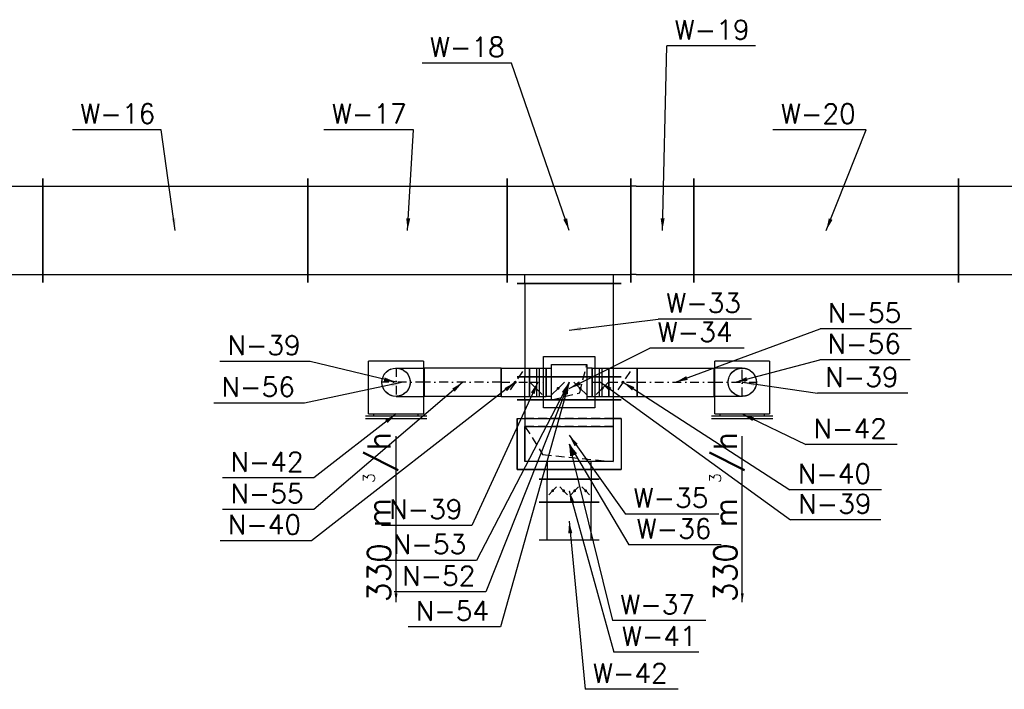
# Model space of a CAD drawing. Extents: x 109611 to 371611, y -232083 to 185490.
# Tile 22 of 24: x 311409 to 316983, y 105406 to 109200. Entities that reach past the tile are written whole.
import ezdxf

# ---------------------------------------------------------------- set-up
doc = ezdxf.new("R2010")
doc.units = 0
doc.header["$LTSCALE"] = 99.9
doc.header["$MEASUREMENT"] = 0
doc.linetypes.add('DASHDOT', pattern=[1, 0.5, -0.25, 0, -0.25])
doc.linetypes.add('DASHED', pattern=[0.75, 0.5, -0.25])
for name, color, linetype in [('FLUID-N', 7, 'Continuous'), ('FLUID-N-110-NUM', 7, 'Continuous'), ('FLUID-N-130-ARRGR', 7, 'Continuous'), ('FLUID-N-SYM', 7, 'Continuous'), ('FLUID-W', 7, 'Continuous'), ('FLUID-W-110-NUM', 7, 'Continuous')]:
    doc.layers.add(name, color=color, linetype=linetype)
doc.styles.add('FDBES', font='simplex.shx')
doc.dimstyles.new('FDBES', dxfattribs={"dimscale": 50, "dimtxt": 4, "dimasz": 2.5, "dimexe": 0.8, "dimexo": 2, "dimgap": 1, "dimtad": 1, "dimdsep": 46, "dimtxsty": 'FDBES', "dimcen": 2.5, "dimclrd": 4, "dimclre": 5, "dimadec": 0, "dimazin": 0, "dimtfac": 1, "dimtmove": 0, "dimatfit": 3, "dimfxl": 0, "dimarcsym": 0})

# ---------------------------------------------------------------- blocks, each defined once
blk = doc.blocks.new('*U623')
at = {"color": 14, "linetype": 'Continuous', "lineweight": -2}
for p, q in [((-217.5, -80), (-217.5, 80)), ((217.5, 80), (217.5, -80))]:
    blk.add_line(p, q, dxfattribs=at)
at = {"color": 0, "linetype": 'ByBlock', "lineweight": -2}
for p, q in [((-217.5, 80), (217.5, 80)), ((-217.5, -80), (217.5, -80))]:
    blk.add_line(p, q, dxfattribs=at)
at = {"layer": 'FLUID-N-SYM', "color": 2, "linetype": 'DASHDOT'}
blk.add_line((-217.5, 0), (217.5, 0), dxfattribs=at)
blk = doc.blocks.new('*U622')
at = {"color": 0, "linetype": 'ByBlock', "lineweight": -2}
blk.add_circle((0, 0), 80, dxfattribs=at)
blk = doc.blocks.new('*U621')
at = {"color": 0, "linetype": 'ByBlock', "lineweight": -2}
for p, q in [((-155, 0), (-155, 300)), ((155, 300), (-155, 300)), ((155, 300), (155, 0)), ((-155, 0), (155, 0)), ((-173.5, -25), (173.5, -25))]:
    blk.add_line(p, q, dxfattribs=at)
at = {"color": 30, "linetype": 'Continuous'}
for p, q in [((-125, -10), (-125, 0)), ((125, -10), (125, 0)), ((-173.5, -10), (173.5, -10))]:
    blk.add_line(p, q, dxfattribs=at)
at = {"color": 30, "linetype": 'DASHED'}
blk.add_circle((0, 180), 80, dxfattribs=at)
blk = doc.blocks.new('*U620')
at = {"color": 14, "linetype": 'Continuous', "lineweight": -2}
blk.add_line((-120, -80), (-120, 80), dxfattribs=at)
at = {"color": 0, "linetype": 'ByBlock', "lineweight": -2}
for p, q in [((40, 80), (-120, 80)), ((40, -80), (-120, -80))]:
    blk.add_line(p, q, dxfattribs=at)
blk.add_circle((40, 0), 80, dxfattribs=at)
at = {"layer": 'FLUID-N-SYM', "color": 2, "linetype": 'DASHDOT'}
for p, q in [((40, -80), (40, 80)), ((-120, 0), (120, 0))]:
    blk.add_line(p, q, dxfattribs=at)
blk = doc.blocks.new('*U619')
at = {"color": 14, "linetype": 'Continuous', "lineweight": -2}
blk.add_line((-120, -80), (-120, 80), dxfattribs=at)
at = {"color": 0, "linetype": 'ByBlock', "lineweight": -2}
for p, q in [((40, 80), (-120, 80)), ((40, -80), (-120, -80))]:
    blk.add_line(p, q, dxfattribs=at)
blk.add_circle((40, 0), 80, dxfattribs=at)
at = {"layer": 'FLUID-N-SYM', "color": 2, "linetype": 'DASHDOT'}
for p, q in [((40, -80), (40, 80)), ((-120, 0), (120, 0))]:
    blk.add_line(p, q, dxfattribs=at)
blk = doc.blocks.new('*U618')
at = {"color": 14, "linetype": 'Continuous', "lineweight": -2}
for p, q in [((-217.5, -80), (-217.5, 80)), ((217.5, 80), (217.5, -80))]:
    blk.add_line(p, q, dxfattribs=at)
at = {"color": 0, "linetype": 'ByBlock', "lineweight": -2}
for p, q in [((-217.5, 80), (217.5, 80)), ((-217.5, -80), (217.5, -80))]:
    blk.add_line(p, q, dxfattribs=at)
at = {"layer": 'FLUID-N-SYM', "color": 2, "linetype": 'DASHDOT'}
blk.add_line((-217.5, 0), (217.5, 0), dxfattribs=at)
blk = doc.blocks.new('*U617')
at = {"color": 0, "linetype": 'ByBlock', "lineweight": -2}
for p, q in [((-155, 0), (-155, 300)), ((155, 300), (-155, 300)), ((155, 300), (155, 0)), ((-155, 0), (155, 0)), ((-173.5, -25), (173.5, -25))]:
    blk.add_line(p, q, dxfattribs=at)
at = {"color": 30, "linetype": 'Continuous'}
for p, q in [((-125, -10), (-125, 0)), ((125, -10), (125, 0)), ((-173.5, -10), (173.5, -10))]:
    blk.add_line(p, q, dxfattribs=at)
at = {"color": 30, "linetype": 'DASHED'}
blk.add_circle((0, 180), 80, dxfattribs=at)
blk = doc.blocks.new('*U616')
at = {"color": 0, "linetype": 'ByBlock', "lineweight": -2}
blk.add_circle((0, 0), 80, dxfattribs=at)
blk = doc.blocks.new('*U615')
at = {"color": 30, "linetype": 'Continuous'}
for p, q in [((-145, -145), (-145, 145)), ((-145, 145), (145, 145)), ((145, 145), (145, -145)), ((145, -145), (-145, -145))]:
    blk.add_line(p, q, dxfattribs=at)
at = {"color": 14, "linetype": 'Continuous', "lineweight": -2}
for p, q in [((-130, -80), (-130, 80)), ((130, 80), (130, -80))]:
    blk.add_line(p, q, dxfattribs=at)
at = {"color": 30, "linetype": 'DASHED'}
for p, q in [((-130, 80), (-100, 80)), ((130, 80), (100, 80)), ((-100, -80), (-130, -80)), ((100, -80), (130, -80))]:
    blk.add_line(p, q, dxfattribs=at)
at = {"color": 0, "linetype": 'ByBlock', "lineweight": -2}
for p, q in [((-100, -100), (-100, 100)), ((-100, 100), (100, 100)), ((100, 100), (100, -100)), ((100, -100), (-100, -100))]:
    blk.add_line(p, q, dxfattribs=at)
blk = doc.blocks.new('*U614')
at = {"color": 30, "linetype": 'Continuous'}
for p, q in [((-145, 145), (145, 145)), ((-145, -145), (-145, 145)), ((145, 145), (145, -145)), ((145, -145), (-145, -145))]:
    blk.add_line(p, q, dxfattribs=at)
at = {"color": 0, "linetype": 'ByBlock', "lineweight": -2}
for p, q in [((-100, 100), (100, 100)), ((-100, -100), (-100, 100)), ((100, 100), (100, -100)), ((100, -100), (-100, -100))]:
    blk.add_line(p, q, dxfattribs=at)
blk = doc.blocks.new('*U613')
at = {"color": 14, "linetype": 'Continuous', "lineweight": -2}
for p, q in [((-80, -80), (-80, 80)), ((80, 80), (80, -80))]:
    blk.add_line(p, q, dxfattribs=at)
at = {"color": 0, "linetype": 'ByBlock', "lineweight": -2}
for p, q in [((-80, 80), (80, 80)), ((-80, -80), (80, -80))]:
    blk.add_line(p, q, dxfattribs=at)
at = {"color": 30, "linetype": 'DASHED'}
blk.add_line((40, 60), (-40, -60), dxfattribs=at)
at = {"color": 30, "linetype": 'Continuous'}
blk.add_lwpolyline([(-4, 0, 8, 8, 1), (4, 0, 8, 8, 1)], format="xyseb", close=True, dxfattribs=at)
at = {"layer": 'FLUID-N-SYM', "color": 2, "linetype": 'DASHDOT'}
blk.add_line((-80, 0), (80, 0), dxfattribs=at)
blk = doc.blocks.new('*U612')
at = {"color": 14, "linetype": 'Continuous', "lineweight": -2}
for p, q in [((-47.5, -80), (-47.5, 80)), ((47.5, 80), (47.5, -80))]:
    blk.add_line(p, q, dxfattribs=at)
at = {"color": 0, "linetype": 'ByBlock', "lineweight": -2}
for p, q in [((-47.5, 80), (47.5, 80)), ((-47.5, -80), (47.5, -80))]:
    blk.add_line(p, q, dxfattribs=at)
at = {"color": 30, "linetype": 'Continuous'}
for p, q in [((-7.5, 80), (-7.5, -80)), ((7.5, 80), (7.5, -80))]:
    blk.add_line(p, q, dxfattribs=at)
at = {"layer": 'FLUID-N-SYM', "color": 2, "linetype": 'DASHDOT'}
blk.add_line((-47.5, 0), (47.5, 0), dxfattribs=at)
blk = doc.blocks.new('*U611')
at = {"color": 14, "linetype": 'Continuous', "lineweight": -2}
for p, q in [((-80, -80), (-80, 80)), ((80, 80), (80, -80))]:
    blk.add_line(p, q, dxfattribs=at)
at = {"color": 0, "linetype": 'ByBlock', "lineweight": -2}
for p, q in [((-80, 80), (80, 80)), ((-80, -80), (80, -80))]:
    blk.add_line(p, q, dxfattribs=at)
at = {"color": 30, "linetype": 'DASHED'}
blk.add_line((40, 60), (-40, -60), dxfattribs=at)
at = {"color": 30, "linetype": 'Continuous'}
blk.add_lwpolyline([(-4, 0, 8, 8, 1), (4, 0, 8, 8, 1)], format="xyseb", close=True, dxfattribs=at)
at = {"layer": 'FLUID-N-SYM', "color": 2, "linetype": 'DASHDOT'}
blk.add_line((-80, 0), (80, 0), dxfattribs=at)
blk = doc.blocks.new('*U610')
at = {"color": 14, "linetype": 'Continuous', "lineweight": -2}
for p, q in [((-47.5, -80), (-47.5, 80)), ((47.5, 80), (47.5, -80))]:
    blk.add_line(p, q, dxfattribs=at)
at = {"color": 0, "linetype": 'ByBlock', "lineweight": -2}
for p, q in [((-47.5, 80), (47.5, 80)), ((-47.5, -80), (47.5, -80))]:
    blk.add_line(p, q, dxfattribs=at)
at = {"color": 30, "linetype": 'Continuous'}
for p, q in [((-7.5, 80), (-7.5, -80)), ((7.5, 80), (7.5, -80))]:
    blk.add_line(p, q, dxfattribs=at)
at = {"layer": 'FLUID-N-SYM', "color": 2, "linetype": 'DASHDOT'}
blk.add_line((-47.5, 0), (47.5, 0), dxfattribs=at)
blk = doc.blocks.new('*U609')
at = {"color": 30, "linetype": 'Continuous'}
for p, q in [((-145, -145), (-145, 145)), ((-145, 145), (145, 145)), ((145, 145), (145, -145)), ((145, -145), (-145, -145))]:
    blk.add_line(p, q, dxfattribs=at)
at = {"color": 0, "linetype": 'ByBlock', "lineweight": -2}
for p, q in [((-100, -100), (-100, 100)), ((-100, 100), (100, 100)), ((100, 100), (100, -100)), ((100, -100), (-100, -100))]:
    blk.add_line(p, q, dxfattribs=at)
at = {"color": 30, "linetype": 'DASHED'}
for p, q in [((60, -60), (100, 100)), ((-100, -100), (60, -60))]:
    blk.add_line(p, q, dxfattribs=at)
blk = doc.blocks.new('*U571')
at = {"color": 14, "linetype": 'Continuous', "lineweight": -2}
for p, q in [((-750, -295), (-750, 295)), ((750, 295), (750, -295))]:
    blk.add_line(p, q, dxfattribs=at)
at = {"color": 0, "linetype": 'ByBlock', "lineweight": -2}
for p, q in [((-750, 250), (750, 250)), ((-750, -250), (750, -250))]:
    blk.add_line(p, q, dxfattribs=at)
blk = doc.blocks.new('*U570')
at = {"color": 14, "linetype": 'Continuous', "lineweight": -2}
for p, q in [((-750, -295), (-750, 295)), ((750, 295), (750, -295))]:
    blk.add_line(p, q, dxfattribs=at)
at = {"color": 0, "linetype": 'ByBlock', "lineweight": -2}
for p, q in [((-750, 250), (750, 250)), ((-750, -250), (750, -250))]:
    blk.add_line(p, q, dxfattribs=at)
blk = doc.blocks.new('*U561')
at = {"color": 14, "linetype": 'Continuous', "lineweight": -2}
for p, q in [((-177.5, -295), (-177.5, 295)), ((177.5, 295), (177.5, -295))]:
    blk.add_line(p, q, dxfattribs=at)
at = {"color": 0, "linetype": 'ByBlock', "lineweight": -2}
for p, q in [((-147.5, 250), (-177.5, 250)), ((147.5, 250), (-147.5, 250)), ((147.5, 250), (177.5, 250)), ((-147.5, -250), (-177.5, -250)), ((147.5, -250), (-147.5, -250)), ((147.5, -250), (177.5, -250))]:
    blk.add_line(p, q, dxfattribs=at)
blk = doc.blocks.new('*U560')
at = {"color": 30, "linetype": 'Continuous'}
for p, q in [((-295, -145), (-295, 145)), ((-295, 145), (295, 145)), ((295, 145), (295, -145)), ((295, -145), (-295, -145))]:
    blk.add_line(p, q, dxfattribs=at)
at = {"color": 0, "linetype": 'ByBlock', "lineweight": -2}
for p, q in [((-250, -100), (-250, 100)), ((-250, 100), (250, 100)), ((250, 100), (250, -100)), ((250, -100), (-250, -100))]:
    blk.add_line(p, q, dxfattribs=at)
blk = doc.blocks.new('*U559')
at = {"color": 14, "linetype": 'Continuous', "lineweight": -2}
for p, q in [((-750, -295), (-750, 295)), ((750, 295), (750, -295))]:
    blk.add_line(p, q, dxfattribs=at)
at = {"color": 0, "linetype": 'ByBlock', "lineweight": -2}
for p, q in [((-750, 250), (750, 250)), ((-750, -250), (750, -250))]:
    blk.add_line(p, q, dxfattribs=at)
blk = doc.blocks.new('*U558')
at = {"color": 14, "linetype": 'Continuous', "lineweight": -2}
for p, q in [((-750, -295), (-750, 295)), ((750, 295), (750, -295))]:
    blk.add_line(p, q, dxfattribs=at)
at = {"color": 0, "linetype": 'ByBlock', "lineweight": -2}
for p, q in [((-750, 250), (750, 250)), ((-750, -250), (750, -250))]:
    blk.add_line(p, q, dxfattribs=at)
blk = doc.blocks.new('*U557')
at = {"color": 14, "linetype": 'Continuous', "lineweight": -2}
for p, q in [((-565, -295), (-565, 295)), ((565, 295), (565, -295))]:
    blk.add_line(p, q, dxfattribs=at)
at = {"color": 0, "linetype": 'ByBlock', "lineweight": -2}
for p, q in [((-565, 250), (565, 250)), ((-565, -250), (565, -250))]:
    blk.add_line(p, q, dxfattribs=at)
blk = doc.blocks.new('*U546')
at = {"color": 14, "linetype": 'Continuous', "lineweight": -2}
for p, q in [((-107.5, -170), (-107.5, 170)), ((107.5, 170), (107.5, -170))]:
    blk.add_line(p, q, dxfattribs=at)
at = {"color": 0, "linetype": 'ByBlock', "lineweight": -2}
for p, q in [((-107.5, 125), (107.5, 125)), ((-107.5, -125), (107.5, -125))]:
    blk.add_line(p, q, dxfattribs=at)
blk = doc.blocks.new('*U545')
at = {"color": 14, "linetype": 'Continuous', "lineweight": -2}
for p, q in [((-65, -170), (-65, 170)), ((65, 170), (65, -170))]:
    blk.add_line(p, q, dxfattribs=at)
at = {"color": 0, "linetype": 'ByBlock', "lineweight": -2}
for p, q in [((-65, 125), (65, 125)), ((65, -125), (-65, -125))]:
    blk.add_line(p, q, dxfattribs=at)
at = {"color": 30, "linetype": 'DASHED'}
for p, q in [((0, 93.8), (-22.1, 115.8)), ((0, 93.8), (22.1, 71.7)), ((0, 31.2), (-22.1, 9.2)), ((0, 31.2), (22.1, 53.3)), ((0, -31.2), (-22.1, -9.2)), ((0, -31.2), (22.1, -53.3)), ((0, -93.8), (-22.1, -115.8)), ((0, -93.8), (22.1, -71.7))]:
    blk.add_line(p, q, dxfattribs=at)
at = {"color": 30, "linetype": 'Continuous'}
for points in [[(-4, 93.8, 8, 8, 1), (4, 93.8, 8, 8, 1)], [(-4, 31.2, 8, 8, 1), (4, 31.2, 8, 8, 1)], [(-4, -31.2, 8, 8, 1), (4, -31.2, 8, 8, 1)], [(-4, -93.8, 8, 8, 1), (4, -93.8, 8, 8, 1)]]:
    blk.add_lwpolyline(points, format="xyseb", close=True, dxfattribs=at)
blk = doc.blocks.new('*U544')
at = {"color": 30, "linetype": 'Continuous'}
for p, q in [((-145, -295), (-145, 295)), ((-145, 295), (145, 295)), ((145, 295), (145, -295)), ((145, -295), (-145, -295))]:
    blk.add_line(p, q, dxfattribs=at)
at = {"color": 0, "linetype": 'ByBlock', "lineweight": -2}
for p, q in [((-100, -250), (-100, 250)), ((-100, 250), (100, 250)), ((100, 250), (100, -250)), ((145, 125), (200, 125)), ((145, -125), (200, -125)), ((100, -250), (-100, -250))]:
    blk.add_line(p, q, dxfattribs=at)
at = {"color": 30, "linetype": 'DASHED'}
for p, q in [((60, -150), (100, 250)), ((145, 125), (100, 125)), ((-100, -250), (60, -150)), ((100, -125), (145, -125))]:
    blk.add_line(p, q, dxfattribs=at)
at = {"color": 14, "linetype": 'Continuous', "lineweight": -2}
blk.add_line((200, 170), (200, -170), dxfattribs=at)
blk = doc.blocks.new('*U543')
at = {"color": 14, "linetype": 'Continuous', "lineweight": -2}
for p, q in [((-350, -295), (-350, 295)), ((350, 295), (350, -295)), ((295, -300), (-295, -300))]:
    blk.add_line(p, q, dxfattribs=at)
at = {"color": 0, "linetype": 'ByBlock', "lineweight": -2}
for p, q in [((-350, 250), (350, 250)), ((-350, -250), (350, -250)), ((-250, -300), (-250, -250)), ((250, -250), (250, -300))]:
    blk.add_line(p, q, dxfattribs=at)
blk = doc.blocks.new('*U542')
at = {"color": 14, "linetype": 'Continuous', "lineweight": -2}
for p, q in [((-265, -295), (-265, 295)), ((265, 295), (265, -295))]:
    blk.add_line(p, q, dxfattribs=at)
at = {"color": 0, "linetype": 'ByBlock', "lineweight": -2}
for p, q in [((-265, 250), (265, 250)), ((-265, -250), (265, -250))]:
    blk.add_line(p, q, dxfattribs=at)
blk = doc.blocks.new('*U541')
at = {"color": 14, "linetype": 'Continuous', "lineweight": -2}
for p, q in [((-65, -295), (-65, 295)), ((65, 295), (65, -295))]:
    blk.add_line(p, q, dxfattribs=at)
at = {"color": 0, "linetype": 'ByBlock', "lineweight": -2}
for p, q in [((-65, 250), (65, 250)), ((65, -250), (-65, -250))]:
    blk.add_line(p, q, dxfattribs=at)
at = {"color": 30, "linetype": 'DASHED'}
for p, q in [((0, 187.5), (-44.2, 231.7)), ((0, 187.5), (44.2, 143.3)), ((0, 62.5), (-44.2, 18.3)), ((0, 62.5), (44.2, 106.7)), ((0, -62.5), (-44.2, -18.3)), ((0, -62.5), (44.2, -106.7)), ((0, -187.5), (44.2, -143.3)), ((0, -187.5), (-44.2, -231.7))]:
    blk.add_line(p, q, dxfattribs=at)
at = {"color": 30, "linetype": 'Continuous'}
for points in [[(-4, 187.5, 8, 8, 1), (4, 187.5, 8, 8, 1)], [(-4, 62.5, 8, 8, 1), (4, 62.5, 8, 8, 1)], [(-4, -62.5, 8, 8, 1), (4, -62.5, 8, 8, 1)], [(-4, -187.5, 8, 8, 1), (4, -187.5, 8, 8, 1)]]:
    blk.add_lwpolyline(points, format="xyseb", close=True, dxfattribs=at)
blk = doc.blocks.new('*U540')
at = {"color": 14, "linetype": 'Continuous', "lineweight": -2}
blk.add_line((-200, -295), (-200, 295), dxfattribs=at)
at = {"color": 30, "linetype": 'Continuous'}
for p, q in [((-95, 295), (195, 295)), ((-95, 295), (-95, 250)), ((195, -295), (195, 295)), ((-95, -295), (-95, -250)), ((-95, -295), (195, -295))]:
    blk.add_line(p, q, dxfattribs=at)
at = {"color": 0, "linetype": 'ByBlock', "lineweight": -2}
for p, q in [((-200, 250), (150, 250)), ((150, 250), (150, -250)), ((-200, -250), (150, -250))]:
    blk.add_line(p, q, dxfattribs=at)
at = {"color": 30, "linetype": 'DASHED'}
for p, q in [((-95, 250), (-95, -250)), ((-50, 250), (-50, -250))]:
    blk.add_line(p, q, dxfattribs=at)

msp = doc.modelspace()

# ---------------------------------------------------------------- linework, layer by layer
at = {"layer": 'FLUID-N-110-NUM', "color": 221}
for p, q in [((316458.1, 107448.3), (315940.6, 107448.3)), ((313053.7, 107264.1), (312541.4, 107264.1)), ((316451, 107272.9), (315938.7, 107272.9)), ((316437.5, 107084.3), (315925.3, 107084.3)), ((313020.7, 107028.4), (312508.4, 107028.4)), ((316377.3, 106792.6), (315859.7, 106792.6)), ((313075.2, 106604), (312557.7, 106604)), ((316287.4, 106536.7), (315769.9, 106536.7)), ((313075.2, 106424.9), (312557.7, 106424.9)), ((316284.8, 106366.1), (315772.5, 106366.1)), ((313969.3, 106335.3), (313457, 106335.3)), ((313061, 106248.3), (312543.5, 106248.3)), ((313995.5, 106137.2), (313478, 106137.2)), ((314047.4, 105958.1), (313529.9, 105958.1)), ((314130.2, 105760.1), (313607.5, 105760.1))]:
    msp.add_line(p, q, dxfattribs=at)
at = {"layer": 'FLUID-W-110-NUM', "color": 221}
for p, q in [((315574.3, 109051.6), (315072.4, 109051.6)), ((314194.1, 108953.7), (313687, 108953.7)), ((312209.8, 108576.2), (311708, 108576.2)), ((313638.8, 108576.2), (313131.7, 108576.2)), ((316201.6, 108576.2), (315673.6, 108576.2)), ((315552.2, 107504), (315024.2, 107504)), ((315509.9, 107339.3), (314976.7, 107339.3)), ((315367.6, 106399.7), (314839.6, 106399.7)), ((315379.9, 106225), (314857.2, 106225)), ((315292.6, 105795.8), (314764.6, 105795.8)), ((315254.1, 105616.1), (314773.2, 105616.1)), ((315137.7, 105406.5), (314609.7, 105406.5))]:
    msp.add_line(p, q, dxfattribs=at)

# ---------------------------------------------------------------- block references
at = {"layer": 'FLUID-N', "color": 121, "linetype": 'Continuous'}
for name, p, rotation in [('*U621', (313539.7, 106966.3), 1.183053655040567e-11), ('*U615', (314519.7, 107146.3), 1.183053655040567e-11), ('*U614', (314519.7, 107146.3), 1.183053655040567e-11), ('*U609', (314519.7, 107146.3), 1.183053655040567e-11), ('*U617', (315499.7, 106966.3), 1.183053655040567e-11), ('*U622', (313539.7, 107146.3), 180), ('*U620', (313579.7, 107146.3), 180), ('*U623', (313917.2, 107146.3), 180), ('*U613', (314214.7, 107146.3), 1.183053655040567e-11), ('*U612', (314342.2, 107146.3), 1.183053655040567e-11), ('*U610', (314697.2, 107146.3), 1.183053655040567e-11), ('*U611', (314824.7, 107146.3), 1.183053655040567e-11), ('*U618', (315122.2, 107146.3), 1.183053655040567e-11), ('*U619', (315459.7, 107146.3), 1.183053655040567e-11), ('*U616', (315499.7, 107146.3), 1.183053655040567e-11)]:
    msp.add_blockref(name, p, dxfattribs=dict(at, rotation=rotation))
at = {"layer": 'FLUID-W', "color": 242, "linetype": 'Continuous'}
for name, p, rotation in [('*U558', (310789.7, 108006.3), 1.183053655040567e-11), ('*U559', (312289.7, 108006.3), 1.183053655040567e-11), ('*U557', (313604.7, 108006.3), 1.183053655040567e-11), ('*U543', (314519.7, 108006.3), 1.183053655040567e-11), ('*U561', (315047.2, 108006.3), 180), ('*U570', (315974.7, 108006.3), 1.183053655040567e-11), ('*U571', (317474.7, 108006.3), 1.183053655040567e-11), ('*U542', (314519.7, 107441.3), 270.0000000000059), ('*U541', (314519.7, 107111.3), 270.0000000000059), ('*U540', (314519.7, 106846.3), 270.0000000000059), ('*U560', (314519.7, 106796.3), 1.183053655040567e-11), ('*U544', (314519.7, 106796.3), 270.0000000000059), ('*U545', (314519.7, 106531.3), 89.99999999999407), ('*U546', (314519.7, 106358.8), 89.99999999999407)]:
    msp.add_blockref(name, p, dxfattribs=dict(at, rotation=rotation))

# ---------------------------------------------------------------- texts
at = {"layer": 'FLUID-N-110-NUM', "color": 151, "linetype": 'ByBlock', "style": 'FDBES'}
for s, p in [('N-55', (315984.6, 107484.9)), ('N-39', (312585.4, 107300.8)), ('N-56', (315982.7, 107309.6)), ('N-39', (315969.3, 107121)), ('N-56', (312552.4, 107065)), ('N-42', (315903.7, 106829.2)), ('N-42', (312601.7, 106640.7)), ('N-40', (315813.9, 106573.3)), ('N-55', (312601.7, 106461.5)), ('N-39', (313501, 106371.9)), ('N-39', (315816.5, 106402.8)), ('N-40', (312587.5, 106284.9)), ('N-53', (313522, 106173.9)), ('N-52', (313573.9, 105994.7)), ('N-54', (313651.5, 105796.7))]:
    msp.add_text(s, height=110, dxfattribs=at).set_placement(p)
at = {"layer": 'FLUID-N-130-ARRGR', "color": 181, "style": 'FDBES', "oblique": 360}
for s, height, p in [('/h', 130, (313508.8, 106637)), ('/h', 130, (315468.8, 106637)), ('3', 65, (313419, 106575.1)), ('3', 65, (315379, 106575.1)), ('330 m', 130, (313508.8, 105900.3)), ('330 m', 130, (315468.8, 105900.3))]:
    msp.add_text(s, height=height, rotation=90, dxfattribs=at).set_placement(p)
at = {"layer": 'FLUID-W-110-NUM', "color": 151, "linetype": 'ByBlock', "style": 'FDBES'}
for s, p in [('W-19', (315116.4, 109088.3)), ('W-18', (313731, 108990.4)), ('W-16', (311752, 108612.8)), ('W-17', (313175.7, 108612.8)), ('W-20', (315717.6, 108612.8)), ('W-33', (315068.2, 107540.7)), ('W-34', (315020.7, 107376)), ('W-35', (314883.6, 106436.4)), ('W-36', (314901.2, 106261.7)), ('W-37', (314808.6, 105832.4)), ('W-41', (314817.2, 105652.8)), ('W-42', (314653.7, 105443.1))]:
    msp.add_text(s, height=110, dxfattribs=at).set_placement(p)

# ---------------------------------------------------------------- leaders
at = {"layer": 'FLUID-N-110-NUM'}
for points in [[(315122.2, 107146.3), (315940.6, 107448.3)], [(313539.7, 107146.3), (313053.7, 107264.1)], [(315459.7, 107146.3), (315938.7, 107272.9)], [(313579.7, 107146.3), (313020.7, 107028.4)], [(314214.7, 107146.3), (313061, 106248.3)], [(313917.2, 107146.3), (313075.2, 106424.9)], [(314342.2, 107146.3), (313969.3, 106335.3)], [(314519.7, 107146.3), (313995.5, 106137.2)], [(314519.7, 107146.3), (314047.4, 105958.1)], [(314519.7, 107146.3), (314130.2, 105760.1)], [(314697.2, 107146.3), (315772.5, 106366.1)], [(314824.7, 107146.3), (315769.9, 106536.7)], [(315499.7, 107146.3), (315925.3, 107084.3)], [(313539.7, 106966.3), (313075.2, 106604)], [(315499.7, 106966.3), (315859.7, 106792.6)]]:
    msp.add_leader(points, dimstyle='FDBES', override={"dimscale": 27.5, "dimclrd": 5}, dxfattribs=at)
at = {"layer": 'FLUID-N-130-ARRGR'}
for points in [[(313539.7, 105900.3), (313539.7, 106841.3)], [(315499.7, 105900.3), (315499.7, 106841.3)]]:
    msp.add_leader(points, dimstyle='FDBES', override={"dimscale": 20, "dimclrd": 5}, dxfattribs=at)
at = {"layer": 'FLUID-W-110-NUM'}
for points in [[(315047.2, 108006.3), (315072.4, 109051.6)], [(314519.7, 108006.3), (314194.1, 108953.7)], [(312289.7, 108006.3), (312209.8, 108576.2)], [(313604.7, 108006.3), (313638.8, 108576.2)], [(315974.7, 108006.3), (316201.6, 108576.2)], [(314519.7, 107441.3), (315024.2, 107504)], [(314519.7, 107111.3), (314976.7, 107339.3)], [(314519.7, 106846.3), (314839.6, 106399.7)], [(314519.7, 106796.3), (314857.2, 106225)], [(314519.7, 106796.3), (314764.6, 105795.8)], [(314519.7, 106531.3), (314773.2, 105616.1)], [(314519.7, 106358.8), (314609.7, 105406.5)]]:
    msp.add_leader(points, dimstyle='FDBES', override={"dimscale": 27.5, "dimclrd": 5}, dxfattribs=at)

doc.saveas('drawing.dxf')
